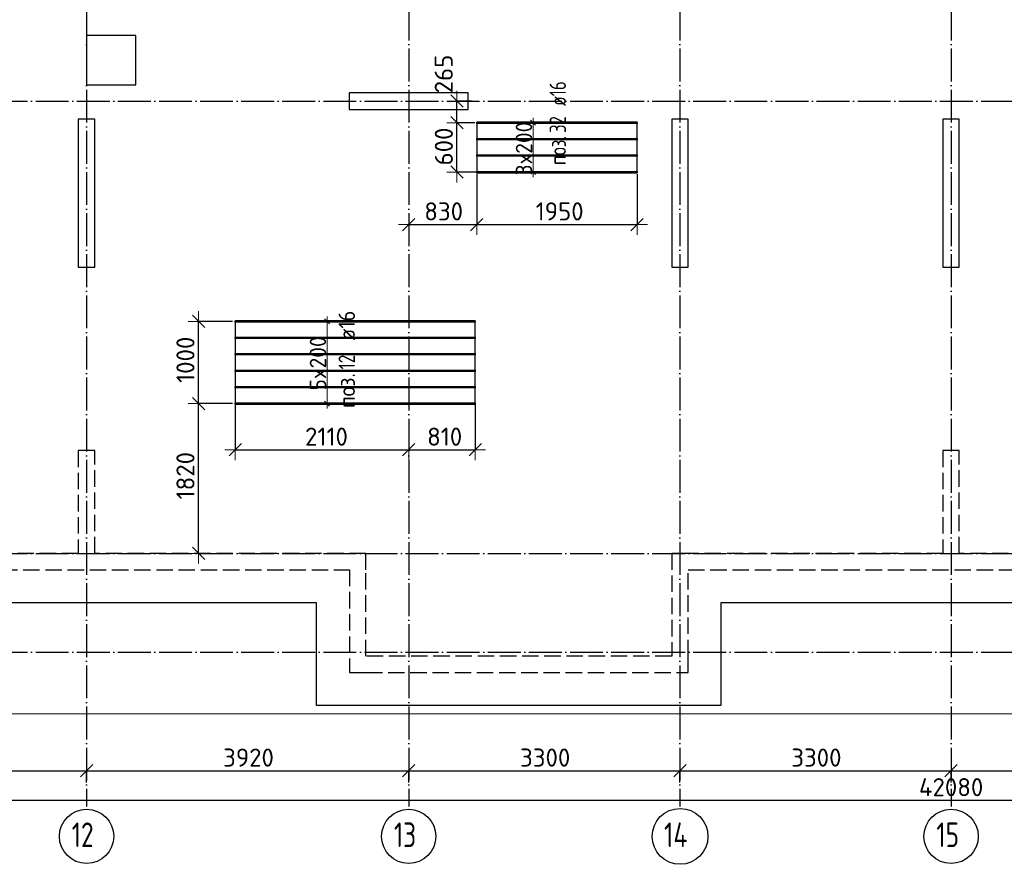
# Model space of a CAD drawing. Header units: millimetres. Extents: x 13527 to 139154, y -122592 to 61893.
# Tile 8 of 128: x 85007 to 96987, y -92582 to -82310. Entities that reach past the tile are written whole.
import ezdxf

# ---------------------------------------------------------------- set-up
doc = ezdxf.new("R2010")
doc.units = ezdxf.units.MM
doc.header["$PDMODE"] = 65
for name, pattern in [('______11', [500, 400, -50, 0, -50]), ('______2', [270, 200, -70]), ('______5', [1100, 800, -100, 100, -100])]:
    doc.linetypes.add(name, pattern=pattern)
for name, color, linetype, lineweight in [('Standard', 7, 'Continuous', 25), ('Колонна (1)', 7, 'Continuous', 35), ('Колонна (2)', 7, 'Continuous', 35), ('Размерная линия_ общее', 7, 'Continuous', 13), ('Стена_ общее', 7, 'Continuous', 35), ('Фундамент_ общее', 7, 'Continuous', 35)]:
    doc.layers.add(name, color=color, linetype=linetype, lineweight=lineweight)
doc.layers.add('Арм.стержн.Доп. Арм верхн.зоны Х', color=7, linetype='Continuous', lineweight=35, true_color=0x8c8cff)
doc.layers.add('Осевая линия_ общее', color=7, linetype='______5', lineweight=13, true_color=0xa0a0a0)
doc.styles.add('ISOCPEUR', font='ISOCPEUR')
doc.dimstyles.new('DIMSTYLE_16', dxfattribs={"dimtxt": 220, "dimasz": 250, "dimexe": 0, "dimexo": 0, "dimgap": 110, "dimtad": 2, "dimdec": 0, "dimrnd": 1, "dimzin": 12, "dimdsep": 46, "dimtxsty": 'ISOCPEUR', "dimblk1": 'ALL_ML_STRICH', "dimblk2": 'ALL_ML_STRICH', "dimsah": 1, "dimcen": 0, "dimclrd": 7, "dimclre": 256, "dimclrt": 7, "dimadec": 0, "dimazin": 0, "dimtfac": 1, "dimtdec": 0, "dimtix": 1, "dimtmove": 2, "dimatfit": 3, "dimfxl": 0, "dimtzin": 0, "dimlwd": 0, "dimlwe": -3, "dimarcsym": 0})
doc.dimstyles.new('DIMSTYLE_3', dxfattribs={"dimtxt": 220, "dimasz": 250, "dimexe": 0, "dimexo": 0, "dimgap": 110, "dimtad": 2, "dimdec": 0, "dimrnd": 5, "dimzin": 12, "dimdsep": 46, "dimtxsty": 'ISOCPEUR', "dimblk1": 'ALL_ML_STRICH', "dimblk2": 'ALL_ML_STRICH', "dimsah": 1, "dimcen": 0, "dimclrd": 7, "dimclre": 256, "dimclrt": 7, "dimadec": 0, "dimazin": 0, "dimtfac": 1, "dimtdec": 0, "dimtix": 1, "dimtmove": 2, "dimatfit": 3, "dimfxl": 0, "dimtvp": 1.2, "dimtzin": 0, "dimlwd": 0, "dimlwe": -3, "dimarcsym": 0})
doc.dimstyles.new('DIMSTYLE_5', dxfattribs={"dimtxt": 220, "dimasz": 250, "dimexe": 0, "dimexo": 0, "dimgap": 110, "dimtad": 2, "dimdec": 0, "dimrnd": 5, "dimzin": 12, "dimdsep": 46, "dimtxsty": 'ISOCPEUR', "dimblk1": 'ALL_ML_STRICH', "dimblk2": 'ALL_ML_STRICH', "dimsah": 1, "dimcen": 0, "dimclrd": 7, "dimclre": 256, "dimclrt": 7, "dimadec": 0, "dimazin": 0, "dimtfac": 1, "dimtdec": 0, "dimtix": 1, "dimtmove": 2, "dimatfit": 3, "dimfxl": 0, "dimtzin": 0, "dimlwd": 0, "dimlwe": -3, "dimarcsym": 0})

# ---------------------------------------------------------------- blocks, each defined once
blk = doc.blocks.new('СЛОЖНЫЙ_ОБЪЕКТ_3')
at = {"layer": 'Колонна (1)', "color": 9, "lineweight": -3, "true_color": 0xc7c7c7, "transparency": 33554687}
for p, q in [((85720, -83520), (85720, -85320)), ((85920, -83520), (85720, -83520)), ((85920, -85320), (85920, -83520)), ((92940, -83520), (92940, -85320)), ((93140, -83520), (92940, -83520)), ((93140, -85320), (93140, -83520)), ((96240, -83520), (96240, -85320)), ((96440, -83520), (96240, -83520)), ((96440, -85320), (96440, -83520)), ((85720, -85320), (85920, -85320)), ((92940, -85320), (93140, -85320)), ((96240, -85320), (96440, -85320))]:
    blk.add_line(p, q, dxfattribs=at)
at = {"layer": 'Колонна (2)', "color": 9, "lineweight": -3, "true_color": 0xc7c7c7, "transparency": 33554687}
for p, q in [((89015, -83200), (89015, -83400)), ((90465, -83200), (89015, -83200)), ((90465, -83400), (90465, -83200)), ((89015, -83400), (90465, -83400))]:
    blk.add_line(p, q, dxfattribs=at)
at = {"layer": 'Стена_ общее', "color": 9, "linetype": '______2', "lineweight": -3, "true_color": 0xc7c7c7, "transparency": 33554687}
for p, q in [((85720, -87550), (85720, -88800)), ((85920, -87550), (85720, -87550)), ((85920, -88800), (85920, -87550)), ((96240, -87550), (96240, -88800)), ((96440, -87550), (96240, -87550)), ((96440, -88800), (96440, -87550)), ((85720, -88800), (82620, -88800)), ((89220, -88800), (85920, -88800)), ((89220, -89000), (89220, -88800)), ((92940, -88800), (92940, -90050)), ((93140, -88800), (92940, -88800)), ((96240, -88800), (93140, -88800)), ((99740, -88800), (96440, -88800)), ((82620, -89000), (89020, -89000)), ((89020, -89000), (89020, -90250)), ((89220, -90050), (89220, -89000)), ((93140, -89000), (99540, -89000)), ((93140, -90050), (93140, -89000)), ((92940, -90050), (89220, -90050)), ((93140, -90250), (93140, -90050)), ((89020, -90250), (89220, -90250)), ((89220, -90250), (93140, -90250))]:
    blk.add_line(p, q, dxfattribs=at)
blk = doc.blocks.new('ALL_ML_STRICH')
at = {"color": 0, "linetype": 'ByBlock', "lineweight": -2}
for p, q in [((0, -0.5), (0, 0.5)), ((-1, 0), (0.5, 0)), ((-0.3, -0.3), (0.3, 0.3))]:
    blk.add_line(p, q, dxfattribs=at)
blk = doc.blocks.new('*D318')
at = {"layer": 'DEFPOINTS', "color": 7, "linetype": 'Continuous', "lineweight": 13, "transparency": 33554687}
for p in [(87630, -86894), (87630, -87541), (89740, -87532)]:
    blk.add_point(p, dxfattribs=at)
at = {"layer": 'Размерная линия_ общее', "color": 253, "linetype": 'Continuous', "lineweight": -2, "true_color": 0xa0a0a0, "transparency": 33554687}
for p, q in [((87630, -86994), (87630, -87541)), ((89740, -87541), (89740, -87541))]:
    blk.add_line(p, q, dxfattribs=at)
at = {"layer": 'Размерная линия_ общее', "color": 7, "linetype": 'Continuous', "lineweight": -2, "transparency": 33554687}
blk.add_line((87630, -87541), (89740, -87541), dxfattribs=at)
at = {"layer": 'Размерная линия_ общее', "color": 7, "linetype": 'Continuous', "lineweight": 13, "transparency": 33554687, "xscale": 250, "yscale": 250, "zscale": 250, "rotation": 180}
blk.add_blockref('ALL_ML_STRICH', (87630, -87541), dxfattribs=at)
at = {"layer": 'Размерная линия_ общее', "color": 7, "linetype": 'Continuous', "lineweight": 13, "transparency": 33554687, "xscale": 250, "yscale": 250, "zscale": 250}
blk.add_blockref('ALL_ML_STRICH', (89740, -87541), dxfattribs=at)
at = {"layer": 'Размерная линия_ общее', "color": 7, "linetype": 'Continuous', "lineweight": 13, "transparency": 33554687, "insert": (88740, -87381), "char_height": 220, "width": 880, "attachment_point": 5, "style": 'ISOCPEUR'}
blk.add_mtext('\\A1;{2110}', dxfattribs=at)
blk = doc.blocks.new('*D319')
at = {"layer": 'DEFPOINTS', "color": 7, "linetype": 'Continuous', "lineweight": 13, "transparency": 33554687}
for p in [(90550, -86878), (89740, -87532), (89740, -87541)]:
    blk.add_point(p, dxfattribs=at)
at = {"layer": 'Размерная линия_ общее', "color": 253, "linetype": 'Continuous', "lineweight": -2, "true_color": 0xa0a0a0, "transparency": 33554687}
for p, q in [((90550, -86978), (90550, -87541)), ((89740, -87541), (89740, -87541))]:
    blk.add_line(p, q, dxfattribs=at)
at = {"layer": 'Размерная линия_ общее', "color": 7, "linetype": 'Continuous', "lineweight": -2, "transparency": 33554687}
blk.add_line((89740, -87541), (90550, -87541), dxfattribs=at)
at = {"layer": 'Размерная линия_ общее', "color": 7, "linetype": 'Continuous', "lineweight": 13, "transparency": 33554687, "xscale": 250, "yscale": 250, "zscale": 250, "rotation": 180}
blk.add_blockref('ALL_ML_STRICH', (89740, -87541), dxfattribs=at)
at = {"layer": 'Размерная линия_ общее', "color": 7, "linetype": 'Continuous', "lineweight": 13, "transparency": 33554687, "xscale": 250, "yscale": 250, "zscale": 250}
blk.add_blockref('ALL_ML_STRICH', (90550, -87541), dxfattribs=at)
at = {"layer": 'Размерная линия_ общее', "color": 7, "linetype": 'Continuous', "lineweight": 13, "transparency": 33554687, "insert": (90178, -87381), "char_height": 220, "width": 660, "attachment_point": 5, "style": 'ISOCPEUR'}
blk.add_mtext('\\A1;{810}', dxfattribs=at)
blk = doc.blocks.new('*D320')
at = {"layer": 'DEFPOINTS', "color": 7, "linetype": 'Continuous', "lineweight": 13, "transparency": 33554687}
for p in [(87697, -86979), (87184, -88800), (87400, -88800)]:
    blk.add_point(p, dxfattribs=at)
at = {"layer": 'Размерная линия_ общее', "color": 253, "linetype": 'Continuous', "lineweight": -2, "true_color": 0xa0a0a0, "transparency": 33554687}
for p, q in [((87597, -86979), (87184, -86979)), ((87184, -88800), (87184, -88800))]:
    blk.add_line(p, q, dxfattribs=at)
at = {"layer": 'Размерная линия_ общее', "color": 7, "linetype": 'Continuous', "lineweight": -2, "transparency": 33554687}
blk.add_line((87184, -88800), (87184, -86979), dxfattribs=at)
at = {"layer": 'Размерная линия_ общее', "color": 7, "linetype": 'Continuous', "lineweight": 13, "transparency": 33554687, "xscale": 250, "yscale": 250, "zscale": 250}
for p, rotation in [((87184, -86979), 90), ((87184, -88800), 270)]:
    blk.add_blockref('ALL_ML_STRICH', p, dxfattribs=dict(at, rotation=rotation))
at = {"layer": 'Размерная линия_ общее', "color": 7, "linetype": 'Continuous', "lineweight": 13, "transparency": 33554687, "insert": (87024, -87856), "char_height": 220, "width": 880, "attachment_point": 5, "rotation": 90, "style": 'ISOCPEUR'}
blk.add_mtext('\\A1;{1820}', dxfattribs=at)
blk = doc.blocks.new('*D321')
at = {"layer": 'DEFPOINTS', "color": 7, "linetype": 'Continuous', "lineweight": 13, "transparency": 33554687}
for p in [(87697, -85979), (87184, -86979), (87697, -86979)]:
    blk.add_point(p, dxfattribs=at)
at = {"layer": 'Размерная линия_ общее', "color": 253, "linetype": 'Continuous', "lineweight": -2, "true_color": 0xa0a0a0, "transparency": 33554687}
for p, q in [((87597, -85979), (87184, -85979)), ((87597, -86979), (87184, -86979))]:
    blk.add_line(p, q, dxfattribs=at)
at = {"layer": 'Размерная линия_ общее', "color": 7, "linetype": 'Continuous', "lineweight": -2, "transparency": 33554687}
blk.add_line((87184, -86979), (87184, -85979), dxfattribs=at)
at = {"layer": 'Размерная линия_ общее', "color": 7, "linetype": 'Continuous', "lineweight": 13, "transparency": 33554687, "xscale": 250, "yscale": 250, "zscale": 250}
for p, rotation in [((87184, -85979), 90), ((87184, -86979), 270)]:
    blk.add_blockref('ALL_ML_STRICH', p, dxfattribs=dict(at, rotation=rotation))
at = {"layer": 'Размерная линия_ общее', "color": 7, "linetype": 'Continuous', "lineweight": 13, "transparency": 33554687, "insert": (87024, -86446), "char_height": 220, "width": 880, "attachment_point": 5, "rotation": 90, "style": 'ISOCPEUR'}
blk.add_mtext('\\A1;{1000}', dxfattribs=at)
blk = doc.blocks.new('*D322')
at = {"layer": 'DEFPOINTS', "color": 7, "linetype": 'Continuous', "lineweight": 13, "transparency": 33554687}
for p in [(90645, -83563), (90328, -84163), (90667, -84163)]:
    blk.add_point(p, dxfattribs=at)
at = {"layer": 'Размерная линия_ общее', "color": 253, "linetype": 'Continuous', "lineweight": -2, "true_color": 0xa0a0a0, "transparency": 33554687}
for p, q in [((90545, -83563), (90328, -83563)), ((90567, -84163), (90328, -84163))]:
    blk.add_line(p, q, dxfattribs=at)
at = {"layer": 'Размерная линия_ общее', "color": 7, "linetype": 'Continuous', "lineweight": -2, "transparency": 33554687}
blk.add_line((90328, -84163), (90328, -83563), dxfattribs=at)
at = {"layer": 'Размерная линия_ общее', "color": 7, "linetype": 'Continuous', "lineweight": 13, "transparency": 33554687, "xscale": 250, "yscale": 250, "zscale": 250}
for p, rotation in [((90328, -83563), 90), ((90328, -84163), 270)]:
    blk.add_blockref('ALL_ML_STRICH', p, dxfattribs=dict(at, rotation=rotation))
at = {"layer": 'Размерная линия_ общее', "color": 7, "linetype": 'Continuous', "lineweight": 13, "transparency": 33554687, "insert": (90168, -83852), "char_height": 220, "width": 660, "attachment_point": 5, "rotation": 90, "style": 'ISOCPEUR'}
blk.add_mtext('\\A1;{600}', dxfattribs=at)
blk = doc.blocks.new('*D323')
at = {"layer": 'DEFPOINTS', "color": 7, "linetype": 'Continuous', "lineweight": 13, "transparency": 33554687}
for p in [(90614, -83300), (90328, -83563), (90645, -83563)]:
    blk.add_point(p, dxfattribs=at)
at = {"layer": 'Размерная линия_ общее', "color": 253, "linetype": 'Continuous', "lineweight": -2, "true_color": 0xa0a0a0, "transparency": 33554687}
for p, q in [((90514, -83300), (90328, -83300)), ((90545, -83563), (90328, -83563))]:
    blk.add_line(p, q, dxfattribs=at)
at = {"layer": 'Размерная линия_ общее', "color": 7, "linetype": 'Continuous', "lineweight": -2, "transparency": 33554687}
blk.add_line((90328, -83563), (90328, -83300), dxfattribs=at)
at = {"layer": 'Размерная линия_ общее', "color": 7, "linetype": 'Continuous', "lineweight": 13, "transparency": 33554687, "xscale": 250, "yscale": 250, "zscale": 250}
for p, rotation in [((90328, -83300), 90), ((90328, -83563), 270)]:
    blk.add_blockref('ALL_ML_STRICH', p, dxfattribs=dict(at, rotation=rotation))
at = {"layer": 'Размерная линия_ общее', "color": 7, "linetype": 'Continuous', "lineweight": 13, "transparency": 33554687, "insert": (90167, -82970), "char_height": 220, "width": 660, "attachment_point": 5, "rotation": 90, "style": 'ISOCPEUR'}
blk.add_mtext('\\A1;{265}', dxfattribs=at)
blk = doc.blocks.new('*D324')
at = {"layer": 'DEFPOINTS', "color": 7, "linetype": 'Continuous', "lineweight": 13, "transparency": 33554687}
for p in [(90569, -84084), (89740, -84448), (89740, -84801)]:
    blk.add_point(p, dxfattribs=at)
at = {"layer": 'Размерная линия_ общее', "color": 253, "linetype": 'Continuous', "lineweight": -2, "true_color": 0xa0a0a0, "transparency": 33554687}
for p, q in [((90569, -84184), (90569, -84801)), ((89740, -84801), (89740, -84801))]:
    blk.add_line(p, q, dxfattribs=at)
at = {"layer": 'Размерная линия_ общее', "color": 7, "linetype": 'Continuous', "lineweight": -2, "transparency": 33554687}
blk.add_line((89740, -84801), (90569, -84801), dxfattribs=at)
at = {"layer": 'Размерная линия_ общее', "color": 7, "linetype": 'Continuous', "lineweight": 13, "transparency": 33554687, "xscale": 250, "yscale": 250, "zscale": 250, "rotation": 180}
blk.add_blockref('ALL_ML_STRICH', (89740, -84801), dxfattribs=at)
at = {"layer": 'Размерная линия_ общее', "color": 7, "linetype": 'Continuous', "lineweight": 13, "transparency": 33554687, "xscale": 250, "yscale": 250, "zscale": 250}
blk.add_blockref('ALL_ML_STRICH', (90569, -84801), dxfattribs=at)
at = {"layer": 'Размерная линия_ общее', "color": 7, "linetype": 'Continuous', "lineweight": 13, "transparency": 33554687, "insert": (90166, -84641), "char_height": 220, "width": 660, "attachment_point": 5, "style": 'ISOCPEUR'}
blk.add_mtext('\\A1;{830}', dxfattribs=at)
blk = doc.blocks.new('*D325')
at = {"layer": 'DEFPOINTS', "color": 7, "linetype": 'Continuous', "lineweight": 13, "transparency": 33554687}
for p in [(90569, -84084), (92519, -84087), (90569, -84801)]:
    blk.add_point(p, dxfattribs=at)
at = {"layer": 'Размерная линия_ общее', "color": 253, "linetype": 'Continuous', "lineweight": -2, "true_color": 0xa0a0a0, "transparency": 33554687}
for p, q in [((90569, -84184), (90569, -84801)), ((92519, -84187), (92519, -84801))]:
    blk.add_line(p, q, dxfattribs=at)
at = {"layer": 'Размерная линия_ общее', "color": 7, "linetype": 'Continuous', "lineweight": -2, "transparency": 33554687}
blk.add_line((90569, -84801), (92519, -84801), dxfattribs=at)
at = {"layer": 'Размерная линия_ общее', "color": 7, "linetype": 'Continuous', "lineweight": 13, "transparency": 33554687, "xscale": 250, "yscale": 250, "zscale": 250, "rotation": 180}
blk.add_blockref('ALL_ML_STRICH', (90569, -84801), dxfattribs=at)
at = {"layer": 'Размерная линия_ общее', "color": 7, "linetype": 'Continuous', "lineweight": 13, "transparency": 33554687, "xscale": 250, "yscale": 250, "zscale": 250}
blk.add_blockref('ALL_ML_STRICH', (92519, -84801), dxfattribs=at)
at = {"layer": 'Размерная линия_ общее', "color": 7, "linetype": 'Continuous', "lineweight": 13, "transparency": 33554687, "insert": (91577, -84641), "char_height": 220, "width": 880, "attachment_point": 5, "style": 'ISOCPEUR'}
blk.add_mtext('\\A1;{1950}', dxfattribs=at)
blk = doc.blocks.new('*D604')
at = {"layer": 'DEFPOINTS', "color": 7, "linetype": 'Continuous', "lineweight": 13, "transparency": 33554687}
for p in [(81900, -91444), (81900, -91608), (85820, -91608)]:
    blk.add_point(p, dxfattribs=at)
at = {"layer": 'Размерная линия_ общее', "color": 253, "linetype": 'Continuous', "lineweight": -2, "true_color": 0xa0a0a0, "transparency": 33554687}
for p, q in [((81900, -91588), (81900, -91444)), ((85820, -91588), (85820, -91444))]:
    blk.add_line(p, q, dxfattribs=at)
at = {"layer": 'Размерная линия_ общее', "color": 7, "linetype": 'Continuous', "lineweight": -2, "transparency": 33554687}
blk.add_line((81900, -91444), (85820, -91444), dxfattribs=at)
at = {"layer": 'Размерная линия_ общее', "color": 7, "linetype": 'Continuous', "lineweight": 13, "transparency": 33554687, "xscale": 250, "yscale": 250, "zscale": 250, "rotation": 180}
blk.add_blockref('ALL_ML_STRICH', (81900, -91444), dxfattribs=at)
at = {"layer": 'Размерная линия_ общее', "color": 7, "linetype": 'Continuous', "lineweight": 13, "transparency": 33554687, "xscale": 250, "yscale": 250, "zscale": 250}
blk.add_blockref('ALL_ML_STRICH', (85820, -91444), dxfattribs=at)
at = {"layer": 'Размерная линия_ общее', "color": 7, "linetype": 'Continuous', "lineweight": 13, "transparency": 33554687, "insert": (83871, -91284), "char_height": 220, "width": 880, "attachment_point": 5, "style": 'ISOCPEUR'}
blk.add_mtext('\\A1;{3920}', dxfattribs=at)
blk = doc.blocks.new('*D605')
at = {"layer": 'DEFPOINTS', "color": 7, "linetype": 'Continuous', "lineweight": 13, "transparency": 33554687}
for p in [(85820, -91444), (85820, -91608), (89740, -91608)]:
    blk.add_point(p, dxfattribs=at)
at = {"layer": 'Размерная линия_ общее', "color": 253, "linetype": 'Continuous', "lineweight": -2, "true_color": 0xa0a0a0, "transparency": 33554687}
for p, q in [((85820, -91588), (85820, -91444)), ((89740, -91588), (89740, -91444))]:
    blk.add_line(p, q, dxfattribs=at)
at = {"layer": 'Размерная линия_ общее', "color": 7, "linetype": 'Continuous', "lineweight": -2, "transparency": 33554687}
blk.add_line((85820, -91444), (89740, -91444), dxfattribs=at)
at = {"layer": 'Размерная линия_ общее', "color": 7, "linetype": 'Continuous', "lineweight": 13, "transparency": 33554687, "xscale": 250, "yscale": 250, "zscale": 250, "rotation": 180}
blk.add_blockref('ALL_ML_STRICH', (85820, -91444), dxfattribs=at)
at = {"layer": 'Размерная линия_ общее', "color": 7, "linetype": 'Continuous', "lineweight": 13, "transparency": 33554687, "xscale": 250, "yscale": 250, "zscale": 250}
blk.add_blockref('ALL_ML_STRICH', (89740, -91444), dxfattribs=at)
at = {"layer": 'Размерная линия_ общее', "color": 7, "linetype": 'Continuous', "lineweight": 13, "transparency": 33554687, "insert": (87791, -91284), "char_height": 220, "width": 880, "attachment_point": 5, "style": 'ISOCPEUR'}
blk.add_mtext('\\A1;{3920}', dxfattribs=at)
blk = doc.blocks.new('*D606')
at = {"layer": 'DEFPOINTS', "color": 7, "linetype": 'Continuous', "lineweight": 13, "transparency": 33554687}
for p in [(89740, -91444), (89740, -91608), (93040, -91608)]:
    blk.add_point(p, dxfattribs=at)
at = {"layer": 'Размерная линия_ общее', "color": 253, "linetype": 'Continuous', "lineweight": -2, "true_color": 0xa0a0a0, "transparency": 33554687}
for p, q in [((89740, -91588), (89740, -91444)), ((93040, -91588), (93040, -91444))]:
    blk.add_line(p, q, dxfattribs=at)
at = {"layer": 'Размерная линия_ общее', "color": 7, "linetype": 'Continuous', "lineweight": -2, "transparency": 33554687}
blk.add_line((89740, -91444), (93040, -91444), dxfattribs=at)
at = {"layer": 'Размерная линия_ общее', "color": 7, "linetype": 'Continuous', "lineweight": 13, "transparency": 33554687, "xscale": 250, "yscale": 250, "zscale": 250, "rotation": 180}
blk.add_blockref('ALL_ML_STRICH', (89740, -91444), dxfattribs=at)
at = {"layer": 'Размерная линия_ общее', "color": 7, "linetype": 'Continuous', "lineweight": 13, "transparency": 33554687, "xscale": 250, "yscale": 250, "zscale": 250}
blk.add_blockref('ALL_ML_STRICH', (93040, -91444), dxfattribs=at)
at = {"layer": 'Размерная линия_ общее', "color": 7, "linetype": 'Continuous', "lineweight": 13, "transparency": 33554687, "insert": (91401, -91284), "char_height": 220, "width": 880, "attachment_point": 5, "style": 'ISOCPEUR'}
blk.add_mtext('\\A1;{3300}', dxfattribs=at)
blk = doc.blocks.new('*D607')
at = {"layer": 'DEFPOINTS', "color": 7, "linetype": 'Continuous', "lineweight": 13, "transparency": 33554687}
for p in [(93040, -91444), (93040, -91608), (96340, -91608)]:
    blk.add_point(p, dxfattribs=at)
at = {"layer": 'Размерная линия_ общее', "color": 253, "linetype": 'Continuous', "lineweight": -2, "true_color": 0xa0a0a0, "transparency": 33554687}
for p, q in [((93040, -91588), (93040, -91444)), ((96340, -91588), (96340, -91444))]:
    blk.add_line(p, q, dxfattribs=at)
at = {"layer": 'Размерная линия_ общее', "color": 7, "linetype": 'Continuous', "lineweight": -2, "transparency": 33554687}
blk.add_line((93040, -91444), (96340, -91444), dxfattribs=at)
at = {"layer": 'Размерная линия_ общее', "color": 7, "linetype": 'Continuous', "lineweight": 13, "transparency": 33554687, "xscale": 250, "yscale": 250, "zscale": 250, "rotation": 180}
blk.add_blockref('ALL_ML_STRICH', (93040, -91444), dxfattribs=at)
at = {"layer": 'Размерная линия_ общее', "color": 7, "linetype": 'Continuous', "lineweight": 13, "transparency": 33554687, "xscale": 250, "yscale": 250, "zscale": 250}
blk.add_blockref('ALL_ML_STRICH', (96340, -91444), dxfattribs=at)
at = {"layer": 'Размерная линия_ общее', "color": 7, "linetype": 'Continuous', "lineweight": 13, "transparency": 33554687, "insert": (94701, -91284), "char_height": 220, "width": 880, "attachment_point": 5, "style": 'ISOCPEUR'}
blk.add_mtext('\\A1;{3300}', dxfattribs=at)
blk = doc.blocks.new('*D608')
at = {"layer": 'DEFPOINTS', "color": 7, "linetype": 'Continuous', "lineweight": 13, "transparency": 33554687}
for p in [(96340, -91444), (96340, -91608), (99640, -91608)]:
    blk.add_point(p, dxfattribs=at)
at = {"layer": 'Размерная линия_ общее', "color": 253, "linetype": 'Continuous', "lineweight": -2, "true_color": 0xa0a0a0, "transparency": 33554687}
for p, q in [((96340, -91588), (96340, -91444)), ((99640, -91588), (99640, -91444))]:
    blk.add_line(p, q, dxfattribs=at)
at = {"layer": 'Размерная линия_ общее', "color": 7, "linetype": 'Continuous', "lineweight": -2, "transparency": 33554687}
blk.add_line((96340, -91444), (99640, -91444), dxfattribs=at)
at = {"layer": 'Размерная линия_ общее', "color": 7, "linetype": 'Continuous', "lineweight": 13, "transparency": 33554687, "xscale": 250, "yscale": 250, "zscale": 250, "rotation": 180}
blk.add_blockref('ALL_ML_STRICH', (96340, -91444), dxfattribs=at)
at = {"layer": 'Размерная линия_ общее', "color": 7, "linetype": 'Continuous', "lineweight": 13, "transparency": 33554687, "xscale": 250, "yscale": 250, "zscale": 250}
blk.add_blockref('ALL_ML_STRICH', (99640, -91444), dxfattribs=at)
at = {"layer": 'Размерная линия_ общее', "color": 7, "linetype": 'Continuous', "lineweight": 13, "transparency": 33554687, "insert": (98001, -91284), "char_height": 220, "width": 880, "attachment_point": 5, "style": 'ISOCPEUR'}
blk.add_mtext('\\A1;{3300}', dxfattribs=at)
blk = doc.blocks.new('*D614')
at = {"layer": 'DEFPOINTS', "color": 7, "linetype": 'Continuous', "lineweight": 13, "transparency": 33554687}
for p in [(75300, -91704), (117380, -91729), (75300, -91804)]:
    blk.add_point(p, dxfattribs=at)
at = {"layer": 'Размерная линия_ общее', "color": 253, "linetype": 'Continuous', "lineweight": -2, "true_color": 0xa0a0a0, "transparency": 33554687}
for p, q in [((75300, -91804), (75300, -91804)), ((117380, -91829), (117380, -91804))]:
    blk.add_line(p, q, dxfattribs=at)
at = {"layer": 'Размерная линия_ общее', "color": 7, "linetype": 'Continuous', "lineweight": -2, "transparency": 33554687}
blk.add_line((75300, -91804), (117380, -91804), dxfattribs=at)
at = {"layer": 'Размерная линия_ общее', "color": 7, "linetype": 'Continuous', "lineweight": 13, "transparency": 33554687, "xscale": 250, "yscale": 250, "zscale": 250, "rotation": 180}
blk.add_blockref('ALL_ML_STRICH', (75300, -91804), dxfattribs=at)
at = {"layer": 'Размерная линия_ общее', "color": 7, "linetype": 'Continuous', "lineweight": 13, "transparency": 33554687, "xscale": 250, "yscale": 250, "zscale": 250}
blk.add_blockref('ALL_ML_STRICH', (117380, -91804), dxfattribs=at)
at = {"layer": 'Размерная линия_ общее', "color": 7, "linetype": 'Continuous', "lineweight": 13, "transparency": 33554687, "insert": (96340, -91644), "char_height": 220, "width": 1100, "attachment_point": 5, "style": 'ISOCPEUR'}
blk.add_mtext('\\A1;{42080}', dxfattribs=at)

msp = doc.modelspace()

# ---------------------------------------------------------------- linework, layer by layer
at = {"layer": 'Standard', "color": 7, "linetype": 'Continuous', "lineweight": 13, "transparency": 33554687}
msp.add_lwpolyline([(75100, -90750), (117980, -90750), (117980, -73560), (75100, -73560), (75100, -90750)], dxfattribs=at)
at = {"layer": 'Арм.стержн.Доп. Арм верхн.зоны Х', "color": 253, "linetype": 'Continuous', "lineweight": -3, "true_color": 0xa0a0a0, "transparency": 33554687}
for p, q in [((91253.2, -83563.3), (91153.2, -83563.3)), ((91253.2, -83563.3), (91353.2, -83563.3)), ((91253.2, -84163.3), (91153.2, -84163.3)), ((91253.2, -84163.3), (91353.2, -84163.3)), ((88746.5, -85978.5), (88646.5, -85978.5)), ((88746.5, -85978.5), (88846.5, -85978.5)), ((88746.5, -86978.5), (88646.5, -86978.5)), ((88746.5, -86978.5), (88846.5, -86978.5))]:
    msp.add_line(p, q, dxfattribs=at)
at = {"layer": 'Арм.стержн.Доп. Арм верхн.зоны Х', "color": 7, "linetype": 'Continuous', "lineweight": 25, "transparency": 33554687}
for p, q in [((91283.2, -83593.3), (91223.2, -83533.3)), ((91283.2, -84193.3), (91223.2, -84133.3)), ((88776.5, -86008.5), (88716.5, -85948.5)), ((88776.5, -87008.5), (88716.5, -86948.5))]:
    msp.add_line(p, q, dxfattribs=at)
at = {"layer": 'Арм.стержн.Доп. Арм верхн.зоны Х', "color": 7, "linetype": 'Continuous', "lineweight": 13, "transparency": 33554687}
for p, q in [((91253.2, -83563.3), (91253.2, -83503.3)), ((91253.2, -84163.3), (91253.2, -83563.3)), ((91253.2, -84163.3), (91253.2, -84223.3)), ((88746.5, -85978.5), (88746.5, -85918.5)), ((88746.5, -86978.5), (88746.5, -87038.5))]:
    msp.add_line(p, q, dxfattribs=at)
at = {"layer": 'Арм.стержн.Доп. Арм верхн.зоны Х', "color": 52, "linetype": 'Continuous', "lineweight": 25, "transparency": 33554687}
for points in [[(92519.2, -83555.3), (90569.2, -83555.3), (90569.2, -84171.3), (92519.2, -84171.3), (92519.2, -83555.3)], [(90549.9, -85970.5), (87629.9, -85970.5), (87629.9, -86986.5), (90549.9, -86986.5), (90549.9, -85970.5)]]:
    msp.add_lwpolyline(points, dxfattribs=at)
at = {"layer": 'Арм.стержн.Доп. Арм верхн.зоны Х', "color": 7, "linetype": 'Continuous', "lineweight": 25, "transparency": 33554687}
for points in [[(92519.2, -83571.3), (90569.2, -83571.3), (90569.2, -83555.3), (92519.2, -83555.3), (92519.2, -83571.3)], [(92519.2, -83771.3), (90569.2, -83771.3), (90569.2, -83755.3), (92519.2, -83755.3), (92519.2, -83771.3)], [(92519.2, -83971.3), (90569.2, -83971.3), (90569.2, -83955.3), (92519.2, -83955.3), (92519.2, -83971.3)], [(92519.2, -84171.3), (90569.2, -84171.3), (90569.2, -84155.3), (92519.2, -84155.3), (92519.2, -84171.3)], [(90549.9, -85986.5), (87629.9, -85986.5), (87629.9, -85970.5), (90549.9, -85970.5), (90549.9, -85986.5)], [(90549.9, -86186.5), (87629.9, -86186.5), (87629.9, -86170.5), (90549.9, -86170.5), (90549.9, -86186.5)], [(90549.9, -86386.5), (87629.9, -86386.5), (87629.9, -86370.5), (90549.9, -86370.5), (90549.9, -86386.5)], [(90549.9, -86586.5), (87629.9, -86586.5), (87629.9, -86570.5), (90549.9, -86570.5), (90549.9, -86586.5)], [(90549.9, -86786.5), (87629.9, -86786.5), (87629.9, -86770.5), (90549.9, -86770.5), (90549.9, -86786.5)], [(90549.9, -86986.5), (87629.9, -86986.5), (87629.9, -86970.5), (90549.9, -86970.5), (90549.9, -86986.5)]]:
    msp.add_lwpolyline(points, dxfattribs=at)
at = {"layer": 'Арм.стержн.Доп. Арм верхн.зоны Х', "color": 7, "linetype": 'Continuous', "lineweight": 13, "transparency": 33554687}
msp.add_lwpolyline([(88746.5, -86978.5), (88746.5, -86918.5), (88746.5, -86918.5), (88746.5, -86918.5), (88746.5, -86918.5), (88746.5, -86038.5), (88746.5, -86038.5), (88746.5, -85978.5)], dxfattribs=at)
at = {"layer": 'Осевая линия_ общее', "color": 253, "linetype": '______11', "lineweight": -3, "true_color": 0xa0a0a0, "transparency": 33554687}
for p, q in [((85820, -73660), (85820, -91877.9)), ((89740, -73660), (89740, -91877.9)), ((93040, -73660), (93040, -91877.9)), ((96340, -73660), (96340, -91877.9)), ((75200, -83300), (119325.4, -83300)), ((75200, -88800), (119325.4, -88800)), ((75200, -90000), (119325.4, -90000))]:
    msp.add_line(p, q, dxfattribs=at)
at = {"layer": 'Осевая линия_ общее', "color": 7, "linetype": 'Continuous', "lineweight": -3, "transparency": 33554687}
for centre, radius in [((85820.4, -92242.4), 330.4), ((89740.4, -92242.4), 330.4), ((93042.1, -92242.4), 339.6), ((96340.4, -92242.4), 330.4)]:
    msp.add_circle(centre, radius, dxfattribs=at)
at = {"layer": 'Фундамент_ общее', "color": 7, "lineweight": 25, "transparency": 33554687}
for p, q in [((85820, -82500), (85820, -83100)), ((86420, -82500), (85820, -82500)), ((86420, -83100), (86420, -82500)), ((85820, -83100), (86420, -83100)), ((88620, -89400), (83020, -89400)), ((88620, -90650), (88620, -89400)), ((93540, -89400), (93540, -90650)), ((99140, -89400), (93540, -89400)), ((93540, -90650), (88620, -90650))]:
    msp.add_line(p, q, dxfattribs=at)
at = {"layer": 'Фундамент_ общее', "color": 7, "linetype": 'Continuous', "lineweight": 25, "transparency": 33554687}
for p, q in [((85820, -82500), (85820, -83100)), ((86420, -82500), (85820, -82500)), ((86420, -83100), (86420, -82500)), ((85820, -83100), (86420, -83100)), ((88620, -89400), (83020, -89400)), ((88620, -90650), (88620, -89400)), ((93540, -89400), (93540, -90650)), ((99140, -89400), (93540, -89400)), ((93540, -90650), (88620, -90650))]:
    msp.add_line(p, q, dxfattribs=at)

# ---------------------------------------------------------------- block references
at = {"layer": 'Стена_ общее', "color": 9, "linetype": '______2', "lineweight": -3, "true_color": 0xc7c7c7, "transparency": 33554687}
msp.add_blockref('СЛОЖНЫЙ_ОБЪЕКТ_3', (0, 0), dxfattribs=at)

# ---------------------------------------------------------------- texts
at = {"layer": 'Арм.стержн.Доп. Арм верхн.зоны Х', "color": 7, "linetype": 'Continuous', "lineweight": 25, "transparency": 33554687, "char_height": 200, "attachment_point": 7, "rotation": 90, "style": 'ISOCPEUR'}
for s, insert, width in [('\\W0.74; ø16 ', (91654.3, -83452.9), 624.254), ('\\W0.73;32', (91654.3, -83686.2), 306.007), ('\\W0.77;поз.', (91654.3, -84077.9), 468.039), ('\\W0.89; ø16 ', (89086.5, -86322.4), 749.105), ('\\W0.75;12', (89086.5, -86562.4), 314.854), ('\\W0.92;поз.', (89086.5, -87032.4), 561.646)]:
    msp.add_mtext(s, dxfattribs=dict(at, insert=insert, width=width))
at = {"layer": 'Арм.стержн.Доп. Арм верхн.зоны Х', "color": 7, "linetype": 'Continuous', "lineweight": 13, "transparency": 33554687, "char_height": 200, "width": 793.963, "attachment_point": 7, "rotation": 90, "style": 'ISOCPEUR'}
for s, insert in [('\\W0.95;3x200', (91243.2, -84203.3)), ('\\W0.95;5x200', (88736.5, -86818.5))]:
    msp.add_mtext(s, dxfattribs=dict(at, insert=insert))
at = {"layer": 'Осевая линия_ общее', "color": 7, "linetype": 'Continuous', "lineweight": -3, "transparency": 33554687, "char_height": 300, "attachment_point": 7, "style": 'ISOCPEUR'}
for s, insert, width in [('\\W0.75;12', (85640.4, -92372.9), 472.281), ('\\W0.75;13', (89560.4, -92372.9), 472.281), ('\\W0.76;14', (92847.1, -92372.9), 504.562), ('\\W0.75;15', (96160.4, -92372.9), 472.281)]:
    msp.add_mtext(s, dxfattribs=dict(at, insert=insert, width=width))

# ---------------------------------------------------------------- dimensions: what is measured, and where the dimension line sits
at = {"layer": 'Размерная линия_ общее', "color": 7, "linetype": 'Continuous', "lineweight": 13, "transparency": 33554687}
for base, p1, p2, dimstyle, picture, middle in [((90327.8, -83300), (90545.5, -83563.3), (90514.4, -83300), 'DIMSTYLE_3', '*D323', (90167.1, -82969.7)), ((90327.8, -83563.3), (90566.6, -84163.3), (90545.5, -83563.3), 'DIMSTYLE_3', '*D322', (90167.8, -83852.3)), ((87183.7, -85978.5), (87597.1, -86978.5), (87597.1, -85978.5), 'DIMSTYLE_5', '*D321', (87023.7, -86445.5)), ((87183.7334, -86978.5086), (87183.7334, -88800), (87597.1489, -86978.5086), 'DIMSTYLE_5', '*D320', (87023.7334, -87856.2543))]:
    dim = msp.add_linear_dim(base=base, p1=p1, p2=p2, angle=90, dimstyle=dimstyle, override={"dimpost": '<>', "dimclrd": 7, "dimclre": 253, "dimclrt": 7, "dimlwd": 0, "dimlwe": 65533}, dxfattribs=at)
    dim.commit()
    dim.dimension.update_dxf_attribs({"geometry": picture, "text_midpoint": middle, "dimtype": 160})
for base, p1, p2, dimstyle, picture, middle in [((90569.2, -84801.4), (89740, -84801.4), (90569.2, -84183.8), 'DIMSTYLE_5', '*D324', (90165.6, -84641.4)), ((92519.2, -84801.4), (90569.2, -84183.8), (92519.2, -84187.1), 'DIMSTYLE_5', '*D325', (91577.2, -84641.4)), ((89740, -87540.6), (87629.9, -86994.2), (89740, -87540.6), 'DIMSTYLE_5', '*D318', (88740, -87380.6)), ((90549.9, -87540.6), (89740, -87540.6), (90549.9, -86978), 'DIMSTYLE_5', '*D319', (90178, -87380.6)), ((85820, -91444.3), (81900, -91587.9), (85820, -91587.9), 'DIMSTYLE_5', '*D604', (83871, -91284.3)), ((89740, -91444.3), (85820, -91587.9), (89740, -91587.9), 'DIMSTYLE_5', '*D605', (87791, -91284.3)), ((93040, -91444.3), (89740, -91587.9), (93040, -91587.9), 'DIMSTYLE_5', '*D606', (91401, -91284.3)), ((96340, -91444.3), (93040, -91587.9), (96340, -91587.9), 'DIMSTYLE_5', '*D607', (94701, -91284.3)), ((99640, -91444.3), (96340, -91587.9), (99640, -91587.9), 'DIMSTYLE_5', '*D608', (98001, -91284.3)), ((117380, -91804.3), (75300, -91803.8), (117380, -91828.7), 'DIMSTYLE_16', '*D614', (96340, -91644.3))]:
    dim = msp.add_linear_dim(base=base, p1=p1, p2=p2, dimstyle=dimstyle, override={"dimpost": '<>', "dimclrd": 7, "dimclre": 253, "dimclrt": 7, "dimlwd": 0, "dimlwe": 65533}, dxfattribs=at)
    dim.commit()
    dim.dimension.update_dxf_attribs({"geometry": picture, "text_midpoint": middle, "dimtype": 160})

doc.saveas('drawing.dxf')
